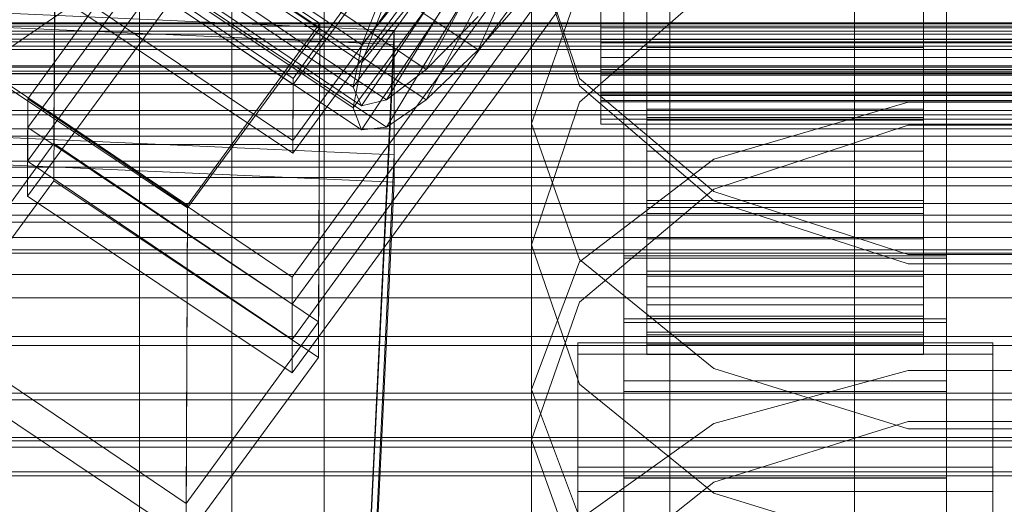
# Model space of a CAD drawing. Header units: millimetres. Extents: x -4738 to 65662, y -68080 to 6847.
# Tile 210 of 256: x -173 to -130, y -34577 to -34556. Entities that reach past the tile are written whole.
import ezdxf

# ---------------------------------------------------------------- set-up
doc = ezdxf.new("R2010")
doc.units = ezdxf.units.MM
for name, color, linetype, lineweight in [('COTAS_O', 1, 'Continuous', 0), ('COTAS_P', 1, 'Continuous', 0), ('frontal_briquetadora', 7, 'Continuous', 0), ('frontal_C01', 7, 'Continuous', 0), ('frontal_C02', 7, 'Continuous', 0), ('frontal_C03', 7, 'Continuous', 0), ('frontal_C04', 7, 'Continuous', 0), ('frontal_mezcladora', 7, 'Continuous', 0), ('frontal_secador', 7, 'Continuous', 0)]:
    doc.layers.add(name, color=color, linetype=linetype, lineweight=lineweight)
doc.dimstyles.new('R19_100', dxfattribs={"dimtxt": 250, "dimasz": 150, "dimexe": 150, "dimexo": 80, "dimgap": 100, "dimtad": 1, "dimtih": 1, "dimtoh": 1, "dimdsep": 46, "dimcen": 0.09, "dimadec": 0, "dimazin": 0, "dimtfac": 1, "dimtdec": 4, "dimtofl": 0, "dimtmove": 0, "dimatfit": 3, "dimfxl": 1, "dimtolj": 1, "dimtzin": 0, "dimarcsym": 0})

# ---------------------------------------------------------------- blocks, each defined once
blk = doc.blocks.new('DIM_R30_49')
at = {"layer": 'COTAS_P'}
for p, q in [((-150, -32300), (550, -32300)), ((550, -32300), (505, -32450)), ((550, -34900), (550, -32300)), ((550, -32300), (595, -32450)), ((550, -34900), (505, -34750)), ((550, -34900), (595, -34750)), ((-150, -34900), (550, -34900))]:
    blk.add_line(p, q, dxfattribs=at)
blk.add_text('2600 P', height=250, rotation=90, dxfattribs=at).set_placement((450, -33600))
blk = doc.blocks.new('DIM_R30_51')
at = {"layer": 'COTAS_O'}
for p, q in [((-650, -33700), (50, -33700)), ((50, -33700), (5, -33850)), ((50, -34900), (50, -33700)), ((50, -33700), (95, -33850)), ((50, -34900), (5, -34750)), ((50, -34900), (95, -34750)), ((-650, -34900), (50, -34900))]:
    blk.add_line(p, q, dxfattribs=at)
blk.add_text('1200 O', height=250, rotation=90, dxfattribs=at).set_placement((-50, -34300))
blk = doc.blocks.new('DIM_R30_52')
at = {"layer": 'COTAS_O'}
for p, q in [((-650, -34200), (-500, -34155)), ((650, -34200), (500, -34155)), ((-650, -34900), (-650, -34200)), ((-650, -34200), (650, -34200)), ((-650, -34200), (-500, -34245)), ((650, -34200), (500, -34245)), ((650, -34900), (650, -34200))]:
    blk.add_line(p, q, dxfattribs=at)
blk.add_text('1300 O', height=250, dxfattribs=at).set_placement((0, -34100))
blk = doc.blocks.new('DIM_R30_57')
at = {"layer": 'COTAS_P'}
for p, q in [((-305, -34680), (395, -34680)), ((395, -34680), (350, -34830)), ((395, -36000), (395, -34680)), ((395, -34680), (440, -34830)), ((395, -36000), (350, -35850)), ((395, -36000), (440, -35850)), ((-305, -36000), (395, -36000))]:
    blk.add_line(p, q, dxfattribs=at)
blk.add_text('1320 P', height=250, rotation=90, dxfattribs=at).set_placement((295, -35340))

msp = doc.modelspace()

# ---------------------------------------------------------------- linework, layer by layer
at = {"layer": 'frontal_briquetadora'}
for p, q in [((-164, -34454.149), (-164, -34674)), ((-160, -34674), (-160, -34454.149)), ((-160, -34478.149), (-160, -34698)), ((-160, -34703.142), (-160, -34483.291)), ((-160, -34483.291), (-160, -34691.652)), ((-160, -34698.08), (-160, -34489.719)), ((-160, -34489.719), (-160, -34692.717)), ((-168, -34689.16), (-168, -34492.29)), ((-164, -34695.288), (-164, -34492.29)), ((-160, -34695.288), (-160, -34492.29)), ((-160, -34492.29), (-160, -34689.16)), ((-168, -34497.432), (-168, -34694.302)), ((-160, -34694.302), (-160, -34497.432)), ((-160, -34544.797), (-160, -34558.872)), ((-160, -34545.247), (-160, -34559.3)), ((-160, -34559.728), (-160, -34545.697)), ((-151, -34552.301), (-151, -34565.638)), ((-151, -34552.301), (-148.92, -34558.42)), ((-148.92, -34558.731), (-151, -34552.363)), ((-151, -34560.376), (-148.92, -34554.481)), ((-148.92, -34559.44), (-143.094, -34554.358)), ((-148.92, -34558.42), (-143.093, -34563.327)), ((-160, -34558.872), (-160, -34572.218)), ((-143.094, -34563.729), (-148.92, -34558.731)), ((-160, -34559.3), (-160, -34572.623)), ((-160, -34573.027), (-160, -34559.728)), ((-151, -34565.638), (-148.92, -34559.44)), ((-143.093, -34561.918), (-134.673, -34559.449)), ((-134.673, -34559.449), (-125.327, -34559.449)), ((-151, -34560.376), (-151, -34574.101)), ((-148.92, -34566.271), (-151, -34560.376)), ((-134.674, -34560.448), (-143.094, -34563.217)), ((-125.326, -34560.448), (-134.674, -34560.448)), ((-148.92, -34566.366), (-143.093, -34561.918)), ((-143.094, -34563.217), (-148.92, -34568.125)), ((-143.093, -34563.327), (-134.673, -34566.05)), ((-134.674, -34566.461), (-143.094, -34563.729)), ((-148.92, -34571.679), (-151, -34565.638)), ((-134.673, -34566.05), (-125.327, -34566.05)), ((-151, -34571.912), (-148.92, -34566.366)), ((-143.093, -34570.998), (-148.92, -34566.271)), ((-125.326, -34566.461), (-134.674, -34566.461)), ((-148.92, -34568.125), (-151, -34574.101)), ((-134.673, -34573.621), (-143.093, -34570.998)), ((-134.673, -34571.082), (-143.093, -34573.39)), ((-125.327, -34571.082), (-134.673, -34571.082)), ((-143.094, -34576.409), (-148.92, -34571.679)), ((-151, -34571.912), (-151, -34586.193)), ((-151, -34571.912), (-148.92, -34577.459)), ((-160, -34572.218), (-160, -34584.801)), ((-160, -34572.623), (-160, -34585.182)), ((-160, -34585.562), (-160, -34573.027)), ((-143.093, -34573.39), (-148.92, -34577.548)), ((-134.674, -34573.305), (-143.094, -34575.925)), ((-125.326, -34573.305), (-134.674, -34573.305)), ((-125.327, -34573.621), (-134.673, -34573.621)), ((-151, -34574.101), (-148.92, -34579.916)), ((-143.094, -34575.925), (-148.92, -34580.562)), ((-134.674, -34578.991), (-143.094, -34576.409))]:
    msp.add_line(p, q, dxfattribs=at)
at = {"layer": 'frontal_C01'}
for p, q in [((-133.809, -34520.559), (-161.341, -34558.414)), ((-172.847, -34559.305), (-145.315, -34521.451)), ((-147, -34568.844), (-147, -34522.621)), ((-133, -34522.621), (-133, -34568.844)), ((-161.353, -34561.11), (-133.821, -34523.256)), ((-145.327, -34524.147), (-172.859, -34562.001)), ((-147, -34525.318), (-147, -34571.54)), ((-133, -34571.54), (-133, -34525.318)), ((-133.847, -34529.187), (-161.379, -34567.042)), ((-147, -34577.472), (-147, -34531.249)), ((-133, -34531.249), (-133, -34577.472)), ((-161.391, -34569.738), (-133.859, -34531.883)), ((-147, -34533.945), (-147, -34580.168)), ((-133, -34580.168), (-133, -34533.945)), ((-171.715, -34561.233), (-171.658, -34548.291)), ((-171.658, -34548.291), (-160.19, -34556.028)), ((-168.196, -34550.324), (-158.366, -34556.955)), ((-158.366, -34556.955), (-152.829, -34550.035)), ((-161.341, -34558.414), (-172.809, -34550.677)), ((-155.567, -34558.025), (-151.503, -34550.542)), ((-158.743, -34558.791), (-153.008, -34550.905)), ((-157.295, -34559.345), (-152.321, -34551.167)), ((-165.397, -34551.394), (-155.567, -34558.025)), ((-158.378, -34559.607), (-152.835, -34551.291)), ((-168.573, -34552.16), (-158.743, -34558.791)), ((-168.208, -34552.975), (-158.378, -34559.607)), ((-167.125, -34552.714), (-157.295, -34559.345)), ((-172.821, -34553.374), (-161.353, -34561.11)), ((-158.366, -34556.955), (-157.272, -34554.223)), ((-148, -34554.844), (-148, -34556.724)), ((-148, -34556.866), (-148, -34555.019)), ((-146, -34556.724), (-146, -34554.844)), ((-146, -34554.844), (-146, -34559.747)), ((-146, -34555.019), (-146, -34560.115)), ((-146, -34555.019), (-146, -34556.866)), ((-134, -34559.747), (-134, -34554.844)), ((-134, -34554.844), (-134, -34556.724)), ((-134, -34560.115), (-134, -34555.019)), ((-134, -34556.866), (-134, -34555.019)), ((-174.943, -34555.534), (-156.962, -34556.333)), ((-146, -34555.143), (-146, -34559.747)), ((-134, -34559.747), (-134, -34555.143)), ((-153.314, -34555.736), (-155.567, -34558.025)), ((-146, -34560.115), (-146, -34555.554)), ((-134, -34555.554), (-134, -34560.115)), ((-165.926, -34563.914), (-177.394, -34556.178)), ((-160.19, -34556.028), (-165.926, -34563.914)), ((-160.19, -34556.028), (-160.247, -34568.969)), ((-156.962, -34556.333), (-159.83, -34616.122)), ((-156.962, -34556.333), (-156.962, -34561.727)), ((-148, -34556.724), (-148, -34558.175)), ((-148, -34556.724), (148, -34556.724)), ((-146, -34558.175), (-146, -34556.724)), ((-146, -34556.724), (-146, -34563.715)), ((-134, -34556.724), (-146, -34556.724)), ((-134, -34563.715), (-134, -34556.724)), ((-134, -34556.724), (-134, -34558.175)), ((-158.743, -34558.791), (-158.366, -34556.955)), ((-148, -34558.276), (-148, -34556.866)), ((-148, -34556.866), (148, -34556.866)), ((-146, -34556.866), (-146, -34564.016)), ((-134, -34556.866), (-146, -34556.866)), ((-146, -34556.866), (-146, -34558.276)), ((-134, -34564.016), (-134, -34556.866)), ((-134, -34558.276), (-134, -34556.866)), ((-155.567, -34558.025), (-157.295, -34559.345)), ((-161.353, -34561.11), (-161.341, -34558.414)), ((-148, -34558.175), (-148, -34559.098)), ((-148, -34558.175), (148, -34558.175)), ((-148, -34559.151), (-148, -34558.276)), ((-148, -34558.276), (148, -34558.276)), ((-146, -34559.098), (-146, -34558.175)), ((-146, -34558.175), (-146, -34566.779)), ((-134, -34558.175), (-146, -34558.175)), ((-146, -34558.276), (-146, -34566.991)), ((-134, -34558.276), (-146, -34558.276)), ((-146, -34558.276), (-146, -34559.151)), ((-134, -34566.779), (-134, -34558.175)), ((-134, -34558.175), (-134, -34559.098)), ((-134, -34566.991), (-134, -34558.276)), ((-134, -34559.151), (-134, -34558.276)), ((-158.378, -34559.607), (-158.743, -34558.791)), ((-172.847, -34559.305), (-172.859, -34562.001)), ((-161.379, -34567.042), (-172.847, -34559.305)), ((-157.295, -34559.345), (-158.378, -34559.607)), ((-148, -34559.098), (-148, -34559.431)), ((-148, -34559.098), (148, -34559.098)), ((-148, -34559.431), (-148, -34559.151)), ((-148, -34559.151), (148, -34559.151)), ((-146, -34559.431), (-146, -34559.098)), ((-146, -34559.098), (-146, -34568.728)), ((-134, -34559.098), (-146, -34559.098)), ((-146, -34559.151), (-146, -34568.838)), ((-134, -34559.151), (-146, -34559.151)), ((-146, -34559.151), (-146, -34559.431)), ((-134, -34568.728), (-134, -34559.098)), ((-134, -34559.098), (-134, -34559.431)), ((-134, -34568.838), (-134, -34559.151)), ((-134, -34559.431), (-134, -34559.151)), ((-148, -34559.431), (148, -34559.431)), ((-146, -34559.431), (-146, -34569.43)), ((-134, -34559.431), (-146, -34559.431)), ((-146, -34559.747), (-146, -34563.715)), ((-146, -34559.747), (-134, -34559.747)), ((-134, -34569.43), (-134, -34559.431)), ((-134, -34563.715), (-134, -34559.747)), ((-146, -34560.115), (-134, -34560.115)), ((-146, -34564.016), (-146, -34560.115)), ((-134, -34560.115), (-134, -34564.016)), ((-156.962, -34561.727), (-174.943, -34560.927)), ((-171.715, -34561.233), (-177.451, -34569.119)), ((-160.247, -34568.969), (-171.715, -34561.233)), ((-159.83, -34621.515), (-156.962, -34561.727)), ((-172.859, -34562.001), (-161.391, -34569.738)), ((-165.983, -34576.856), (-165.926, -34563.914)), ((-146, -34563.715), (-146, -34566.779)), ((-146, -34563.715), (-134, -34563.715)), ((-146, -34564.016), (-134, -34564.016)), ((-146, -34566.991), (-146, -34564.016)), ((-134, -34566.779), (-134, -34563.715)), ((-134, -34564.016), (-134, -34566.991)), ((-147, -34579.051), (-147, -34566.109)), ((-147, -34566.109), (-133, -34566.109)), ((-147, -34575.739), (-147, -34566.109)), ((-133, -34566.109), (-133, -34579.051)), ((-133, -34566.109), (-133, -34575.739)), ((-161.391, -34569.738), (-161.379, -34567.042)), ((-146, -34566.779), (-146, -34568.728)), ((-146, -34566.779), (-134, -34566.779)), ((-146, -34566.991), (-134, -34566.991)), ((-146, -34568.838), (-146, -34566.991)), ((-134, -34568.728), (-134, -34566.779)), ((-134, -34566.991), (-134, -34568.838)), ((-146, -34568.728), (-146, -34569.43)), ((-146, -34568.728), (-134, -34568.728)), ((-134, -34569.43), (-134, -34568.728)), ((-177.451, -34569.119), (-165.983, -34576.856)), ((-165.983, -34576.856), (-160.247, -34568.969)), ((-133, -34568.844), (-147, -34568.844)), ((-147, -34568.844), (-147, -34571.54)), ((-146, -34568.838), (-134, -34568.838)), ((-146, -34569.43), (-146, -34568.838)), ((-134, -34568.838), (-134, -34569.43)), ((-133, -34571.54), (-133, -34568.844)), ((-146, -34569.43), (-134, -34569.43)), ((-149, -34575.276), (-149, -34569.884)), ((-149, -34569.884), (-131, -34569.884)), ((-149, -34615.721), (-149, -34569.884)), ((-131, -34569.884), (-131, -34575.276)), ((-131, -34569.884), (-131, -34615.721)), ((-147, -34571.54), (-133, -34571.54)), ((-131, -34575.276), (-149, -34575.276)), ((-149, -34621.113), (-149, -34575.276)), ((-131, -34621.113), (-131, -34575.276)), ((-133, -34575.739), (-147, -34575.739)), ((-147, -34575.739), (-147, -34588.68)), ((-133, -34588.68), (-133, -34575.739))]:
    msp.add_line(p, q, dxfattribs=at)
at = {"layer": 'frontal_C02'}
for p, q in [((-133.809, -34521.151), (-161.341, -34558.674)), ((-172.847, -34560.542), (-145.315, -34523.02)), ((-147, -34569.012), (-147, -34523.194)), ((-133, -34523.194), (-133, -34569.012)), ((-161.353, -34561.654), (-133.821, -34524.132)), ((-145.327, -34526), (-172.859, -34563.523)), ((-147, -34526.174), (-147, -34571.993)), ((-133, -34571.993), (-133, -34526.174)), ((-133.847, -34530.689), (-161.379, -34568.211)), ((-147, -34578.55), (-147, -34532.731)), ((-133, -34532.731), (-133, -34578.55)), ((-161.391, -34571.192), (-133.859, -34533.669)), ((-147, -34535.712), (-147, -34581.53)), ((-133, -34581.53), (-133, -34535.712)), ((-171.715, -34562.853), (-171.658, -34548.547)), ((-171.658, -34548.547), (-160.19, -34556.216)), ((-163.144, -34550.599), (-153.314, -34557.173)), ((-153.314, -34557.173), (-150.436, -34550.683)), ((-161.341, -34558.674), (-172.809, -34551.005)), ((-168.196, -34551.149), (-158.366, -34557.723)), ((-158.366, -34557.723), (-152.829, -34550.944)), ((-158.743, -34559.695), (-153.008, -34551.878)), ((-155.567, -34559.349), (-151.503, -34551.714)), ((-158.378, -34560.654), (-152.835, -34552.332)), ((-157.295, -34560.536), (-152.321, -34552.276)), ((-146, -34557.071), (-146, -34552.184)), ((-134, -34552.184), (-134, -34557.071)), ((-165.397, -34552.775), (-155.567, -34559.349)), ((-168.573, -34553.121), (-158.743, -34559.695)), ((-172.821, -34553.985), (-161.353, -34561.654)), ((-168.208, -34554.081), (-158.378, -34560.654)), ((-167.125, -34553.963), (-157.295, -34560.536)), ((-150.688, -34554.156), (-153.314, -34557.173)), ((-148, -34556.222), (-148, -34554.09)), ((-146, -34554.09), (-146, -34557.071)), ((-146, -34554.09), (-146, -34556.222)), ((-134, -34557.071), (-134, -34554.09)), ((-134, -34556.222), (-134, -34554.09)), ((-158.366, -34557.723), (-157.272, -34554.873)), ((-171.275, -34555.471), (-173.584, -34557.058)), ((-148, -34555.585), (-148, -34557.506)), ((-146, -34555.571), (-146, -34560.228)), ((-146, -34557.506), (-146, -34555.585)), ((-146, -34555.585), (-146, -34560.228)), ((-134, -34560.228), (-134, -34555.571)), ((-134, -34560.228), (-134, -34555.585)), ((-134, -34555.585), (-134, -34557.506)), ((-165.926, -34564.033), (-177.394, -34556.364)), ((-174.943, -34556.157), (-156.962, -34556.95)), ((-160.19, -34556.216), (-165.926, -34564.033)), ((-160.19, -34556.216), (-160.247, -34570.523)), ((-148, -34558.026), (-148, -34556.222)), ((-148, -34556.222), (148, -34556.222)), ((-146, -34556.222), (-146, -34561.572)), ((-134, -34556.222), (-146, -34556.222)), ((-146, -34556.222), (-146, -34558.026)), ((-134, -34561.572), (-134, -34556.222)), ((-134, -34558.026), (-134, -34556.222)), ((-156.962, -34556.95), (-159.83, -34616.216)), ((-156.962, -34556.95), (-156.962, -34562.912)), ((-153.314, -34557.173), (-155.567, -34559.349)), ((-146, -34557.071), (-134, -34557.071)), ((-146, -34561.572), (-146, -34557.071)), ((-134, -34557.071), (-134, -34561.572)), ((-148, -34557.506), (-148, -34559.011)), ((-148, -34557.506), (148, -34557.506)), ((-146, -34559.011), (-146, -34557.506)), ((-146, -34557.506), (-146, -34564.283)), ((-134, -34557.506), (-146, -34557.506)), ((-134, -34564.283), (-134, -34557.506)), ((-134, -34557.506), (-134, -34559.011)), ((-158.743, -34559.695), (-158.366, -34557.723)), ((-148, -34559.379), (-148, -34558.026)), ((-148, -34558.026), (148, -34558.026)), ((-146, -34558.026), (-146, -34565.38)), ((-134, -34558.026), (-146, -34558.026)), ((-146, -34558.026), (-146, -34559.379)), ((-134, -34565.38), (-134, -34558.026)), ((-134, -34559.379), (-134, -34558.026)), ((-161.353, -34561.654), (-161.341, -34558.674)), ((-155.567, -34559.349), (-157.295, -34560.536)), ((-148, -34559.011), (-148, -34559.998)), ((-148, -34559.011), (148, -34559.011)), ((-148, -34560.189), (-148, -34559.379)), ((-148, -34559.379), (148, -34559.379)), ((-146, -34559.998), (-146, -34559.011)), ((-146, -34559.011), (-146, -34567.46)), ((-134, -34559.011), (-146, -34559.011)), ((-146, -34559.379), (-146, -34568.236)), ((-134, -34559.379), (-146, -34559.379)), ((-146, -34559.379), (-146, -34560.189)), ((-134, -34567.46), (-134, -34559.011)), ((-134, -34559.011), (-134, -34559.998)), ((-134, -34568.236), (-134, -34559.379)), ((-134, -34560.189), (-134, -34559.379)), ((-158.378, -34560.654), (-158.743, -34559.695)), ((-148, -34559.998), (-148, -34560.4)), ((-148, -34559.998), (148, -34559.998)), ((-148, -34560.4), (-148, -34560.189)), ((-148, -34560.189), (148, -34560.189)), ((-146, -34560.4), (-146, -34559.998)), ((-146, -34559.998), (-146, -34569.544)), ((-134, -34559.998), (-146, -34559.998)), ((-146, -34560.189), (-146, -34569.946)), ((-134, -34560.189), (-146, -34560.189)), ((-146, -34560.189), (-146, -34560.4)), ((-146, -34560.228), (-146, -34564.283)), ((-146, -34560.228), (-134, -34560.228)), ((-134, -34569.544), (-134, -34559.998)), ((-134, -34559.998), (-134, -34560.4)), ((-134, -34569.946), (-134, -34560.189)), ((-134, -34560.4), (-134, -34560.189)), ((-134, -34564.283), (-134, -34560.228)), ((-172.847, -34560.542), (-172.859, -34563.523)), ((-161.379, -34568.211), (-172.847, -34560.542)), ((-157.295, -34560.536), (-158.378, -34560.654)), ((-148, -34560.4), (148, -34560.4)), ((-146, -34560.4), (-146, -34570.392)), ((-134, -34560.4), (-146, -34560.4)), ((-134, -34570.392), (-134, -34560.4)), ((-146, -34561.572), (-134, -34561.572)), ((-146, -34565.38), (-146, -34561.572)), ((-134, -34561.572), (-134, -34565.38)), ((-156.962, -34562.912), (-174.943, -34562.119)), ((-171.715, -34562.853), (-177.451, -34570.671)), ((-160.247, -34570.523), (-171.715, -34562.853)), ((-159.83, -34622.178), (-156.962, -34562.912)), ((-172.859, -34563.523), (-161.391, -34571.192)), ((-165.983, -34578.34), (-165.926, -34564.033)), ((-146, -34564.283), (-146, -34567.46)), ((-146, -34564.283), (-134, -34564.283)), ((-134, -34567.46), (-134, -34564.283)), ((-146, -34565.38), (-134, -34565.38)), ((-146, -34568.236), (-146, -34565.38)), ((-134, -34565.38), (-134, -34568.236)), ((-147, -34580.515), (-147, -34566.209)), ((-147, -34566.209), (-133, -34566.209)), ((-147, -34575.754), (-147, -34566.209)), ((-133, -34566.209), (-133, -34580.515)), ((-133, -34566.209), (-133, -34575.754)), ((-146, -34567.46), (-146, -34569.544)), ((-146, -34567.46), (-134, -34567.46)), ((-134, -34569.544), (-134, -34567.46)), ((-161.391, -34571.192), (-161.379, -34568.211)), ((-146, -34568.236), (-134, -34568.236)), ((-146, -34569.946), (-146, -34568.236)), ((-134, -34568.236), (-134, -34569.946)), ((-133, -34569.012), (-147, -34569.012)), ((-147, -34569.012), (-147, -34571.993)), ((-133, -34571.993), (-133, -34569.012)), ((-146, -34569.544), (-146, -34570.392)), ((-146, -34569.544), (-134, -34569.544)), ((-134, -34570.392), (-134, -34569.544)), ((-146, -34569.946), (-134, -34569.946)), ((-146, -34570.392), (-146, -34569.946)), ((-134, -34569.946), (-134, -34570.392)), ((-149, -34576.343), (-149, -34570.382)), ((-149, -34570.382), (-131, -34570.382)), ((-149, -34615.818), (-149, -34570.382)), ((-146, -34570.392), (-134, -34570.392)), ((-131, -34570.382), (-131, -34576.343)), ((-131, -34570.382), (-131, -34615.818)), ((-177.451, -34570.671), (-165.983, -34578.34)), ((-165.983, -34578.34), (-160.247, -34570.523)), ((-147, -34571.993), (-133, -34571.993)), ((-133, -34575.754), (-147, -34575.754)), ((-147, -34575.754), (-147, -34590.061)), ((-133, -34590.061), (-133, -34575.754)), ((-131, -34576.343), (-149, -34576.343)), ((-149, -34621.779), (-149, -34576.343)), ((-131, -34621.779), (-131, -34576.343))]:
    msp.add_line(p, q, dxfattribs=at)
at = {"layer": 'frontal_C03'}
for p, q in [((1250, -34556.05), (-1250, -34556.05)), ((1250, -34556.367), (-1250, -34556.367)), ((1496, -34556.498), (-1496, -34556.498)), ((1496, -34556.833), (-1496, -34556.833)), ((1250, -34557.161), (-1250, -34557.161)), ((1496, -34558.099), (-1496, -34558.099)), ((-1250, -34557.925), (1250, -34557.925)), ((1496, -34558.217), (-1496, -34558.217)), ((1250, -34559.048), (-1250, -34559.048)), ((1250, -34559.812), (-1250, -34559.812)), ((1250, -34560.606), (-1250, -34560.606)), ((1250, -34560.923), (-1250, -34560.923)), ((1250, -34565.323), (-1250, -34565.323)), ((1250, -34566.927), (-1250, -34566.927)), ((1250, -34574.414), (-1250, -34574.414)), ((1250, -34575.486), (-1250, -34575.486))]:
    msp.add_line(p, q, dxfattribs=at)
at = {"layer": 'frontal_C04'}
for p, q in [((225, -34557.012), (-225, -34557.012)), ((-225, -34557.869), (225, -34557.869)), ((225, -34558.198), (-225, -34558.198)), ((225, -34561.28), (-225, -34561.28)), ((225, -34562.721), (-225, -34562.721)), ((-225, -34563.836), (225, -34563.836)), ((-188, -34569.619), (188, -34569.619)), ((188, -34572.356), (-188, -34572.356))]:
    msp.add_line(p, q, dxfattribs=at)
at = {"layer": 'frontal_mezcladora'}
for p, q in [((-145, -34590), (-145, -34525.346)), ((-137, -34590), (-137, -34525.346))]:
    msp.add_line(p, q, dxfattribs=at)
at = {"layer": 'frontal_secador'}
for p, q in [((1250, -34556), (-1250, -34556)), ((1250, -34556.144), (-1250, -34556.144)), ((1250, -34556.709), (-1250, -34556.709)), ((1250, -34558.686), (-1250, -34558.686)), ((1250, -34560), (-1250, -34560)), ((1320, -34562), (-1320, -34562)), ((1320, -34562.273), (-1320, -34562.273)), ((1250, -34562), (-1250, -34562)), ((1320, -34563.072), (-1320, -34563.072)), ((1320, -34564.343), (-1320, -34564.343)), ((1250, -34564.651), (-1250, -34564.651)), ((1320, -34566), (-1320, -34566)), ((1250, -34565.859), (-1250, -34565.859)), ((-1250, -34566), (1250, -34566)), ((1320, -34567.929), (-1320, -34567.929)), ((-1320, -34570), (1320, -34570)), ((-1250, -34570), (1250, -34570)), ((1320, -34572.071), (-1320, -34572.071)), ((1320, -34574), (-1320, -34574)), ((1250, -34574.141), (-1250, -34574.141)), ((1320, -34575.657), (-1320, -34575.657))]:
    msp.add_line(p, q, dxfattribs=at)

# ---------------------------------------------------------------- dimensions: what is measured, and where the dimension line sits
at = {"layer": 'COTAS_O'}
for p2, distance, picture, middle in [((-650, -33700), -700, 'DIM_R30_51', (50, -34300)), ((650, -34900), 700, 'DIM_R30_52', (0, -34200))]:
    dim = msp.add_aligned_dim(p1=(-650, -34900), p2=p2, distance=distance, text='<> O', dimstyle='R19_100', dxfattribs=at)
    dim.commit()
    dim.dimension.update_dxf_attribs({"geometry": picture, "text_midpoint": middle})
at = {"layer": 'COTAS_P'}
for p1, p2, picture, middle in [((-150, -34900), (-150, -32300), 'DIM_R30_49', (550, -33600)), ((-305, -36000), (-305, -34680), 'DIM_R30_57', (395, -35340))]:
    dim = msp.add_aligned_dim(p1=p1, p2=p2, distance=-700, text='<> P', dimstyle='R19_100', dxfattribs=at)
    dim.commit()
    dim.dimension.update_dxf_attribs({"geometry": picture, "text_midpoint": middle})

doc.saveas('drawing.dxf')
